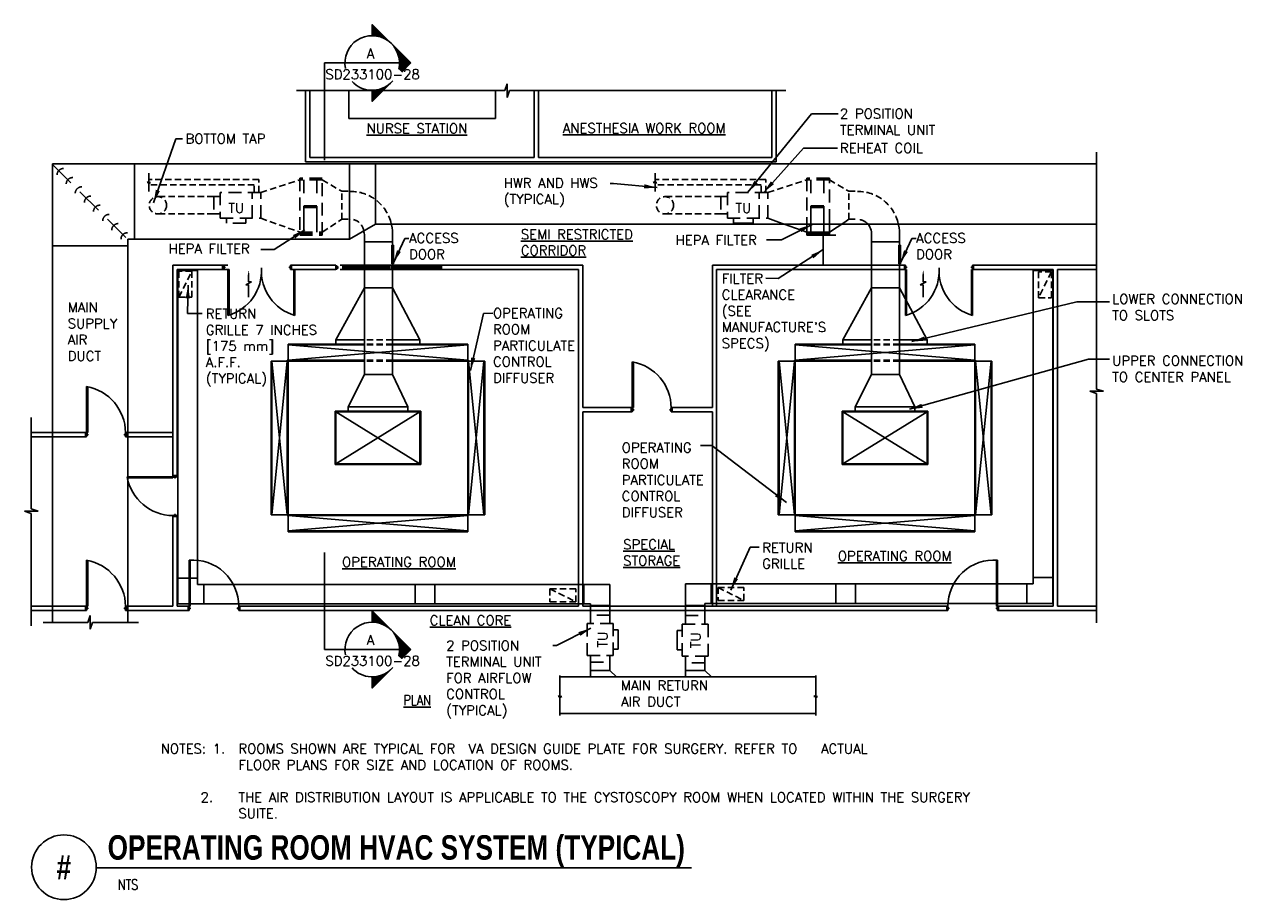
# Model space of a CAD drawing. Header units: inches. Extents: x -705 to 426, y -556 to 256.
import ezdxf
from ezdxf.enums import TextEntityAlignment as Align

# ---------------------------------------------------------------- set-up
doc = ezdxf.new("R2010")
doc.units = ezdxf.units.IN
doc.header["$LTSCALE"] = 96
doc.header["$MEASUREMENT"] = 0
doc.linetypes.add('DASHED2', pattern=[0.375, 0.25, -0.125])
doc.linetypes.add('HIDDEN', pattern=[0.375, 0.25, -0.125])
for name, color, linetype in [('M-DETL-HEVY', 5, 'Continuous'), ('M-DETL-MEDM', 4, 'Continuous'), ('M-DETL-TEXT', 2, 'Continuous'), ('M-DETL-THIN', 2, 'Continuous'), ('M-DETL-XTHN', 8, 'Continuous')]:
    doc.layers.add(name, color=color, linetype=linetype)
doc.styles.add('BOLD', font='bold.shx', dxfattribs={"width": 0.9})
doc.styles.add('Romans', font='romans.shx')
doc.dimstyles.new('VA-Lead', dxfattribs={"dimtxt": 0.09375, "dimasz": 0.125, "dimexe": 0.125, "dimexo": 0.03125, "dimgap": 0.02, "dimtad": 1, "dimdec": 5, "dimzin": 0, "dimdsep": 46, "dimlunit": 4, "dimtxsty": 'Romans', "dimcen": 0.125, "dimclrd": 256, "dimclre": 256, "dimclrt": 256, "dimadec": 0, "dimazin": 0, "dimtfac": 1, "dimtdec": 5, "dimtofl": 0, "dimtmove": 0, "dimatfit": 3, "dimfxl": 1, "dimfrac": 2, "dimtolj": 1, "dimtzin": 0, "dimlwd": -1, "dimlwe": -1, "dimarcsym": 0})

msp = doc.modelspace()

# ---------------------------------------------------------------- hatches: boundary and pattern name
at = {"layer": 'M-DETL-MEDM'}
h = msp.add_hatch(dxfattribs=at)
h.set_pattern_fill('ANSI31', color=256, style=0)
h.set_pattern_definition([(45, (-2e-13, 543.72067), (-0.088388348, 0.088388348), [])])
h.paths.add_polyline_path([(-364.3, 237.9), (-382.2, 255.8), (-382.2, 245.3, -0.198912)])
h.paths.add_polyline_path([(-364.3, 237.9, -0.258845), (-357.5, 214.3), (-354.8, 211.6), (-346.4, 220)])
h = msp.add_hatch(dxfattribs=at)
h.set_pattern_fill('ANSI31', color=256, angle=-90, style=0)
h.set_pattern_definition([(315, (-1033.04613, 791.20524), (0.088388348, 0.088388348), [])])
h.paths.add_polyline_path([(-364.3, 202.1, -0.198912), (-382.2, 194.7), (-382.2, 184.2)])
h = msp.add_hatch(dxfattribs=at)
h.set_pattern_fill('ANSI31', color=256, style=0)
h.paths.add_polyline_path([(-364.3, -305.8), (-382.2, -287.9), (-382.2, -298.4, -0.198912)])
h.paths.add_polyline_path([(-364.3, -305.8, -0.258845), (-357.5, -329.4), (-354.8, -332.1), (-346.4, -323.7)])
h = msp.add_hatch(dxfattribs=at)
h.set_pattern_fill('ANSI31', color=256, angle=-90, style=0)
h.set_pattern_definition([(315, (-1033.04613, 247.48457), (0.088388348, 0.088388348), [])])
h.paths.add_polyline_path([(-364.3, -341.6, -0.198912), (-382.2, -349), (-382.2, -359.5)])

# ---------------------------------------------------------------- linework, layer by layer
at = {"layer": 'M-DETL-HEVY', "linetype": 'DASHED2', "ltscale": 0.5}
for p, q in [((-449.4, 113.2), (-449.4, 60.5)), ((-428.4, 113.2), (-449.4, 113.2)), ((-428.4, 60.5), (-428.4, 113.2)), ((20.6, 113.2), (20.6, 72.6)), ((41.6, 113.2), (20.6, 113.2)), ((41.6, 72.6), (41.6, 113.2)), ((-428.4, 111.7), (-449.4, 111.7)), ((41.6, 111.7), (20.6, 111.7)), ((-529, 96.1), (-529, 80.1)), ((-523, 96.1), (-529, 96.1)), ((-485.4, 100.1), (-523, 100.1)), ((-523, 100.1), (-523, 76.1)), ((-493.4, 76.1), (-493.4, 100.1)), ((-485.4, 76.1), (-485.4, 100.1)), ((-59, 96.1), (-59, 80.1)), ((-53, 96.1), (-59, 96.1)), ((-15.4, 100.1), (-53, 100.1)), ((-53, 100.1), (-53, 76.1)), ((-23.4, 76.1), (-23.4, 100.1)), ((-15.4, 76.1), (-15.4, 100.1)), ((-523, 80.1), (-529, 80.1)), ((-53, 80.1), (-59, 80.1)), ((-523, 76.1), (-485.4, 76.1)), ((-517.2, 76.1), (-517.2, 71.4)), ((-499.2, 71.4), (-517.2, 71.4)), ((-499.2, 76.1), (-499.2, 71.4)), ((-53, 76.1), (-15.4, 76.1)), ((-47.2, 76.1), (-47.2, 72.6)), ((-29.2, 76.1), (-29.2, 72.6)), ((-449.4, 63.2), (-428.4, 63.2)), ((-449.4, 61.7), (-428.4, 61.7)), ((-449.4, 60.5), (-428.4, 60.5)), ((-161.9, -291.7), (-179.9, -291.7)), ((-179.9, -300.1), (-179.9, -291.7)), ((-161.9, -300.1), (-161.9, -291.7)), ((-91.9, -292.3), (-73.9, -292.3)), ((-91.9, -300.7), (-91.9, -292.3)), ((-73.9, -300.7), (-73.9, -292.3)), ((-158.9, -299.7), (-182.9, -299.7)), ((-182.9, -299.7), (-182.9, -329.3)), ((-158.9, -329.3), (-158.9, -299.7)), ((-94.9, -329.9), (-94.9, -300.3)), ((-94.9, -300.3), (-70.9, -300.3)), ((-70.9, -300.3), (-70.9, -329.9)), ((-158.9, -305.5), (-155.3, -305.5)), ((-94.9, -306.1), (-98.4, -306.1)), ((-158.9, -323.5), (-155.3, -323.5)), ((-94.9, -324.1), (-98.4, -324.1)), ((-182.9, -329.3), (-158.9, -329.3)), ((-179.9, -329.3), (-179.9, -335.3)), ((-179.9, -335.3), (-161.9, -335.3)), ((-161.9, -329.3), (-161.9, -335.3)), ((-70.9, -329.9), (-94.9, -329.9)), ((-91.9, -329.9), (-91.9, -335.9)), ((-73.9, -335.9), (-91.9, -335.9)), ((-73.9, -329.9), (-73.9, -335.9))]:
    msp.add_line(p, q, dxfattribs=at)
at = {"layer": 'M-DETL-HEVY', "linetype": 'DASHED2'}
for p, q in [((-445.5, 63.2), (-445.5, 111.7)), ((-433.5, 63.2), (-433.5, 111.7)), ((-433.5, 87.6), (-445.5, 87.6)), ((-433.5, 86.1), (-445.5, 86.1))]:
    msp.add_line(p, q, dxfattribs=at)
at = {"layer": 'M-DETL-HEVY', "linetype": 'HIDDEN'}
for p, q in [((24.5, 63.2), (24.5, 111.7)), ((36.5, 63.2), (36.5, 111.7)), ((36.5, 87.6), (24.5, 87.6)), ((36.5, 86.1), (24.5, 86.1))]:
    msp.add_line(p, q, dxfattribs=at)
at = {"layer": 'M-DETL-HEVY'}
for p, q in [((-47.2, 72.6), (-47.2, 71.4)), ((-29.2, 71.4), (-47.2, 71.4)), ((-29.2, 72.6), (-29.2, 71.4)), ((20.6, 72.6), (20.6, 60.5)), ((41.6, 60.5), (41.6, 72.6)), ((20.6, 63.2), (41.6, 63.2)), ((20.6, 61.7), (41.6, 61.7)), ((20.6, 60.5), (41.6, 60.5)), ((-155.3, -305.5), (-154.1, -305.5)), ((-154.1, -305.5), (-154.1, -323.5)), ((-99.6, -306.1), (-99.6, -324.1)), ((-98.4, -306.1), (-99.6, -306.1)), ((-155.3, -323.5), (-154.1, -323.5)), ((-98.4, -324.1), (-99.6, -324.1))]:
    msp.add_line(p, q, dxfattribs=at)
at = {"layer": 'M-DETL-MEDM'}
for p, q in [((-382.2, 255.8), (-382.2, 245.3)), ((-346.4, 220), (-382.2, 255.8)), ((-407.5, 220), (-426.3, 220)), ((-426.3, 220), (-426.3, 130)), ((-407.5, 220), (-357.6, 220)), ((-346.4, 220), (-354.8, 211.6)), ((-363.1, 203.4), (-382.2, 184.2)), ((-382.2, 184.2), (-382.2, 194.7)), ((-678.6, 126.6), (-379.2, 126.6)), ((-678.6, -298.5), (-678.6, 126.6)), ((-602.6, 56.6), (-602.6, 126.6)), ((-403.2, 126.6), (-403.2, 56.6)), ((-379.2, 126.6), (-379.2, 70.6)), ((-379.2, 126.6), (289.3, 126.6)), ((-379.2, 70.6), (-403.2, 56.6)), ((-379.2, 70.6), (289.3, 70.6)), ((-15.4, 76.1), (-5.6, 72.6)), ((-5.6, 72.6), (20.6, 63.2)), ((41.6, 63.2), (55.8, 72.6)), ((-608.6, 56.6), (-403.2, 56.6)), ((-608.6, -298.5), (-608.6, 56.6)), ((-389.4, 60), (-389.4, 54.1)), ((-363.3, 62), (-363.3, 54.1)), ((80.6, 62), (80.6, 54.1)), ((106.7, 62), (106.7, 54.1)), ((-678.6, 50.6), (-608.6, 50.6)), ((-389.4, 54.1), (-363.3, 54.1)), ((-389.3, 11.5), (-389.3, 54.1)), ((-363.3, 51.1), (-363.3, 54.1)), ((80.6, 54.1), (106.7, 54.1)), ((80.7, 11.5), (80.7, 54.1)), ((106.7, 51.1), (106.7, 54.1)), ((-562.2, 27.8), (-562.2, -281.4)), ((-562.2, 27.8), (-544.2, 27.8)), ((-544.2, 27.8), (-544.2, -263.4)), ((-363.3, 11.5), (-363.3, 33.7)), ((106.7, 11.5), (106.7, 33.7)), ((230.6, 27.8), (248.6, 27.8)), ((230.6, 27.8), (230.6, -262.9)), ((248.6, 27.8), (248.6, -280.9)), ((-389.3, 11.5), (-415.9, -36.5)), ((-363.3, 11.5), (-389.3, 11.5)), ((-389.3, -68.8), (-389.3, 11.5)), ((-363.3, 11.5), (-337.9, -36.5)), ((-363.3, -68.8), (-363.3, 11.5)), ((80.7, 11.5), (54.1, -36.5)), ((106.7, 11.5), (80.7, 11.5)), ((80.7, -68.8), (80.7, 11.5)), ((106.7, 11.5), (132.1, -36.5)), ((106.7, -68.8), (106.7, 11.5)), ((-460.1, -40.5), (-460.1, -214.5)), ((-389.3, -40.5), (-460.1, -40.5)), ((-389.3, -41.3), (-460.1, -41.3)), ((-460.1, -41.3), (-293.6, -55.5)), ((-293.6, -41.3), (-460.1, -55.5)), ((-415.9, -40.5), (-415.9, -36.5)), ((-389.3, -36.5), (-415.9, -36.5)), ((-337.9, -36.5), (-363.3, -36.5)), ((-293.6, -40.5), (-363.3, -40.5)), ((-293.6, -41.3), (-363.3, -41.3)), ((-337.9, -40.5), (-337.9, -36.5)), ((-293.6, -40.5), (-293.6, -214.5)), ((80.7, -40.5), (9.9, -40.5)), ((9.9, -40.5), (9.9, -214.5)), ((80.7, -41.3), (9.9, -41.3)), ((9.9, -41.3), (176.4, -55.5)), ((176.4, -41.3), (9.9, -55.5)), ((80.7, -36.5), (54.1, -36.5)), ((54.1, -40.5), (54.1, -36.5)), ((132.1, -36.5), (106.7, -36.5)), ((176.4, -40.5), (106.7, -40.5)), ((176.4, -41.3), (106.7, -41.3)), ((132.1, -40.5), (132.1, -36.5)), ((176.4, -40.5), (176.4, -214.5)), ((-475.9, -56.3), (-475.9, -198.8)), ((-389.3, -56.3), (-475.9, -56.3)), ((-475.1, -56.3), (-475.1, -198.8)), ((-475.1, -198.8), (-460.9, -56.3)), ((-475.1, -56.3), (-460.9, -198.8)), ((-460.9, -55.5), (-460.9, -199.5)), ((-389.3, -55.5), (-460.9, -55.5)), ((-292.9, -55.5), (-363.3, -55.5)), ((-277.9, -56.3), (-363.3, -56.3)), ((-292.9, -55.5), (-292.9, -199.5)), ((-292.9, -198.8), (-278.6, -56.3)), ((-292.9, -56.3), (-278.6, -198.8)), ((-278.6, -56.3), (-278.6, -198.8)), ((-277.9, -56.3), (-277.9, -198.8)), ((80.7, -56.3), (-5.9, -56.3)), ((-5.9, -56.3), (-5.9, -198.8)), ((-5.1, -56.3), (-5.1, -198.8)), ((-5.1, -198.8), (9.1, -56.3)), ((-5.1, -56.3), (9.1, -198.8)), ((80.7, -55.5), (9.1, -55.5)), ((9.1, -55.5), (9.1, -199.5)), ((177.1, -55.5), (106.7, -55.5)), ((192.1, -56.3), (106.7, -56.3)), ((177.1, -55.5), (177.1, -199.5)), ((177.1, -198.8), (191.4, -56.3)), ((177.1, -56.3), (191.4, -198.8)), ((191.4, -56.3), (191.4, -198.8)), ((192.1, -56.3), (192.1, -198.8)), ((-404.6, -98.8), (-389.3, -68.8)), ((-363.3, -68.8), (-389.3, -68.8)), ((-363.3, -68.8), (-349.1, -98.8)), ((65.4, -98.8), (80.7, -68.8)), ((106.7, -68.8), (80.7, -68.8)), ((106.7, -68.8), (120.9, -98.8)), ((-349.1, -98.8), (-404.6, -98.8)), ((-404.6, -98.8), (-404.6, -102.8)), ((-349.1, -98.8), (-349.1, -102.8)), ((120.9, -98.8), (65.4, -98.8)), ((65.4, -98.8), (65.4, -102.8)), ((120.9, -98.8), (120.9, -102.8)), ((-337.1, -102.8), (-416.6, -102.8)), ((-416.6, -102.8), (-416.6, -152.3)), ((-337.9, -103.5), (-415.9, -103.5)), ((-415.9, -103.5), (-415.9, -151.5)), ((-415.9, -103.5), (-337.9, -151.5)), ((-415.9, -151.5), (-337.9, -103.5)), ((-337.9, -103.5), (-337.9, -151.5)), ((-337.1, -102.8), (-337.1, -152.3)), ((132.9, -102.8), (53.4, -102.8)), ((53.4, -102.8), (53.4, -152.3)), ((132.1, -103.5), (54.1, -103.5)), ((54.1, -103.5), (54.1, -151.5)), ((54.1, -103.5), (132.1, -151.5)), ((54.1, -151.5), (132.1, -103.5)), ((132.1, -103.5), (132.1, -151.5)), ((132.9, -102.8), (132.9, -152.3)), ((-337.1, -152.3), (-416.6, -152.3)), ((-337.9, -151.5), (-415.9, -151.5)), ((132.9, -152.3), (53.4, -152.3)), ((132.1, -151.5), (54.1, -151.5)), ((-277.9, -198.8), (-475.9, -198.8)), ((-292.9, -199.5), (-460.9, -199.5)), ((-460.1, -199.5), (-293.6, -213.8)), ((-293.6, -199.5), (-460.1, -213.8)), ((192.1, -198.8), (-5.9, -198.8)), ((177.1, -199.5), (9.1, -199.5)), ((9.9, -199.5), (176.4, -213.8)), ((176.4, -199.5), (9.9, -213.8)), ((-293.6, -213.8), (-460.1, -213.8)), ((-293.6, -214.5), (-460.1, -214.5)), ((176.4, -213.8), (9.9, -213.8)), ((176.4, -214.5), (9.9, -214.5)), ((-426.3, -323.7), (-426.3, -233.7)), ((-544.2, -257.4), (-562.2, -257.4)), ((230.6, -256.9), (248.6, -256.9)), ((-161.9, -263.4), (-544.2, -263.4)), ((-538.2, -263.4), (-538.2, -281.4)), ((-342.2, -281.4), (-342.2, -263.4)), ((-324.2, -281.4), (-324.2, -263.4)), ((-185.9, -263.4), (-185.9, -281.4)), ((-161.9, -263.4), (-161.9, -291.7)), ((-91.9, -262.9), (230.6, -262.9)), ((-91.9, -262.9), (-91.9, -292.3)), ((-67.9, -262.9), (-67.9, -280.9)), ((47.7, -280.9), (47.7, -262.9)), ((65.7, -280.9), (65.7, -262.9)), ((224.6, -262.9), (224.6, -280.9)), ((-179.9, -281.4), (-562.2, -281.4)), ((-179.9, -281.4), (-179.9, -291.7)), ((-73.9, -280.9), (248.6, -280.9)), ((-73.9, -280.9), (-73.9, -292.3)), ((-346.4, -323.7), (-382.2, -287.9)), ((-382.2, -287.9), (-382.2, -298.4)), ((-161.9, -282.8), (-179.9, -282.8)), ((-91.9, -282.8), (-73.9, -282.8)), ((-407.5, -323.7), (-426.3, -323.7)), ((-407.5, -323.7), (-357.6, -323.7)), ((-346.4, -323.7), (-354.8, -332.1)), ((-357.5, -329.4), (-354.8, -332.1)), ((-179.9, -335.3), (-179.9, -349.1)), ((-161.9, -335.3), (-161.9, -343.1)), ((-91.9, -335.9), (-91.9, -349.1)), ((-73.9, -335.9), (-73.9, -343.1)), ((-363.1, -340.4), (-382.2, -359.5)), ((-382.2, -359.5), (-382.2, -349)), ((-208.2, -349.1), (28.9, -349.1)), ((-179.9, -343.1), (-161.9, -343.1)), ((-161.9, -343.1), (-155.8, -349.1)), ((-91.9, -343.1), (-73.9, -343.1)), ((-73.9, -343.1), (-67.8, -349.1)), ((-208.2, -383.1), (28.9, -383.1))]:
    msp.add_line(p, q, dxfattribs=at)
at = {"layer": 'M-DETL-MEDM', "linetype": 'HIDDEN'}
msp.add_line((-678.6, 125.9), (-608.6, 56.6), dxfattribs=at)
at = {"layer": 'M-DETL-MEDM', "linetype": 'DASHED2', "ltscale": 0.25}
for p, q in [((-487.2, 112), (-589.3, 112)), ((-491.5, 107.2), (-589.3, 107.2)), ((-491.5, 100.1), (-491.5, 107.2)), ((-487.2, 100.1), (-487.2, 112)), ((-485.4, 100.1), (-449.4, 111.7)), ((-428.4, 111.7), (-410.4, 101.1)), ((-17.2, 112), (-119.9, 112)), ((-21.5, 107.2), (-119.9, 107.2)), ((-21.5, 100.1), (-21.5, 107.2)), ((-17.2, 100.1), (-17.2, 112)), ((-15.4, 100.1), (20.6, 111.7)), ((41.6, 111.7), (59.6, 101.1)), ((-529, 96.1), (-580.8, 96.1)), ((-410.4, 75.1), (-410.4, 101.1)), ((-410.4, 101.1), (-402.4, 101.1)), ((-410.4, 75.1), (-410.4, 101.1)), ((-59, 96.1), (-110.8, 96.1)), ((59.6, 75.1), (59.6, 101.1)), ((59.6, 101.1), (67.6, 101.1)), ((59.6, 75.1), (59.6, 101.1)), ((-529, 80.1), (-580.8, 80.1)), ((-59, 80.1), (-110.8, 80.1)), ((-485.4, 76.1), (-449.4, 63.2)), ((-428.4, 63.2), (-410.4, 75.1)), ((-410.4, 75.1), (-402.4, 75.1)), ((55.8, 72.6), (59.6, 75.1)), ((59.6, 75.1), (67.6, 75.1)), ((-549.3, 26.9), (-561.3, 26.9)), ((-561.3, 26.9), (-561.3, 2.9)), ((-561.3, 2.9), (-549.3, 26.9)), ((-549.3, 2.9), (-549.3, 26.9)), ((247.5, 26.4), (235.5, 26.4)), ((235.5, 26.4), (235.5, 2.4)), ((247.5, 26.4), (235.5, 2.4)), ((247.5, 2.4), (247.5, 26.4)), ((-561.3, 2.9), (-549.3, 2.9)), ((235.5, 2.4), (247.5, 2.4)), ((-363.3, -36.5), (-389.3, -36.5)), ((-363.3, -40.5), (-389.3, -40.5)), ((-363.3, -41.3), (-389.3, -41.3)), ((106.7, -36.5), (80.7, -36.5)), ((106.7, -40.5), (80.7, -40.5)), ((106.7, -41.3), (80.7, -41.3)), ((-363.3, -55.5), (-389.3, -55.5)), ((-363.3, -56.3), (-389.3, -56.3)), ((106.7, -55.5), (80.7, -55.5)), ((106.7, -56.3), (80.7, -56.3)), ((-217.4, -267.5), (-217.4, -279.5)), ((-193.4, -267.5), (-217.4, -267.5)), ((-217.4, -267.5), (-193.4, -279.5)), ((-193.4, -279.5), (-193.4, -267.5)), ((-61.6, -266.2), (-61.6, -278.2)), ((-37.6, -266.2), (-61.6, -266.2)), ((-61.6, -266.2), (-37.6, -278.2)), ((-37.6, -278.2), (-37.6, -266.2)), ((-217.4, -279.5), (-193.4, -279.5)), ((-61.6, -278.2), (-37.6, -278.2))]:
    msp.add_line(p, q, dxfattribs=at)
for centre in [(-580.8, 88.1), (-110.8, 88.1)]:
    msp.add_circle(centre, 8, dxfattribs=at)
at = {"layer": 'M-DETL-MEDM'}
for centre, radius, start, end in [((-382.2, 220), 25.3, 346.9512, 191.2943), ((-382.2, 220), 25.3, 222.4322, 312.6523), ((-402.4, 62), 39, 0, 15.6788), ((67.6, 62), 13, 0, 54.1674), ((67.6, 62), 39, 0, 15.6788), ((-402.4, 60), 13, 0, 18.9459), ((-382.2, -323.7), 25.3, 346.9512, 191.2943), ((-382.2, -323.7), 25.3, 222.4322, 312.6523)]:
    msp.add_arc(centre, radius, start, end, dxfattribs=at)
at = {"layer": 'M-DETL-MEDM', "linetype": 'HIDDEN'}
for centre in [(-668.3, 116.2), (-659.8, 107.8), (-651.4, 99.2), (-642.9, 90.7), (-634.5, 82.2), (-625.9, 73.7), (-617.6, 65.1), (-609, 56.7)]:
    msp.add_arc(centre, 6, 89.3343, 179.3343, dxfattribs=at)
at = {"layer": 'M-DETL-MEDM', "linetype": 'DASHED2', "ltscale": 0.25}
for centre, radius, start, end in [((-402.4, 62), 39, 15.6788, 90), ((67.6, 62), 39, 15.6788, 90), ((-402.1, 63), 12.1, 6.0991, 91.4326), ((67.6, 62), 13, 54.1674, 90)]:
    msp.add_arc(centre, radius, start, end, dxfattribs=at)
at = {"layer": 'M-DETL-TEXT'}
for p, q in [((-452.4, 194.4), (-259.2, 194.4)), ((-257, 200.7), (-259.2, 194.4)), ((-257, 188.1), (-257, 200.7)), ((-257, 188.1), (-255, 194.4)), ((-255, 194.4), (1.1, 194.4)), ((289.3, -82.2), (289.3, 137.4)), ((-589.3, 110.3), (-589.3, 117.9)), ((-119.9, 110.3), (-119.9, 117.9)), ((-590.9, 109.3), (-589.3, 110.3)), ((-590.9, 109.3), (-587.6, 109.3)), ((-587.6, 109.3), (-589.3, 108.3)), ((-589.3, 100.9), (-589.3, 108.3)), ((-121.6, 109.3), (-119.9, 110.3)), ((-121.6, 109.3), (-118.2, 109.3)), ((-118.2, 109.3), (-119.9, 108.3)), ((-119.9, 100.9), (-119.9, 108.3)), ((34.1, 60.5), (47.7, 60.5)), ((35.7, 60.4), (35.7, 32.6)), ((-496.7, 23.7), (-496.7, 17.1)), ((34.1, 32.5), (47.7, 32.5)), ((128.6, 23.7), (128.6, 17.1)), ((-493.9, 17.1), (-499.4, 14.3)), ((-499.4, 14.3), (-496.7, 14.3)), ((-496.7, 17.1), (-493.9, 17.1)), ((-496.7, 14.3), (-496.7, 2.8)), ((131.3, 17.1), (125.8, 14.3)), ((125.8, 14.3), (128.6, 14.3)), ((128.6, 17.1), (131.3, 17.1)), ((128.6, 14.3), (128.6, 2.8)), ((295.6, -84.2), (283, -84.2)), ((283, -84.2), (289.3, -86.4)), ((295.6, -84.2), (289.3, -82.2)), ((289.3, -298.9), (289.3, -86.4)), ((-698.3, -193.4), (-698.3, -108.6)), ((-691.9, -195.4), (-704.6, -195.4)), ((-704.6, -195.4), (-698.3, -197.6)), ((-691.9, -195.4), (-698.3, -193.4)), ((-698.3, -301.8), (-698.3, -197.6)), ((-643.5, -292.2), (-645.7, -298.5)), ((-643.5, -304.8), (-643.5, -292.2)), ((-687.1, -298.5), (-645.7, -298.5)), ((-643.5, -304.8), (-641.5, -298.5)), ((-641.5, -298.5), (-598.9, -298.5)), ((-208.2, -366.2), (-208.2, -347.8)), ((28.9, -366.2), (28.9, -347.8)), ((-209.9, -367.1), (-208.2, -366.2)), ((-209.9, -367.1), (-206.5, -367.1)), ((-206.5, -367.1), (-208.2, -368.1)), ((-208.2, -384.9), (-208.2, -368.1)), ((27.2, -367.1), (28.9, -366.2)), ((27.2, -367.1), (30.6, -367.1)), ((30.6, -367.1), (28.9, -368.1)), ((28.9, -384.9), (28.9, -368.1)), ((-637.9, -526), (-86.1, -526))]:
    msp.add_line(p, q, dxfattribs=at)
msp.add_circle((-667.9, -525.5), 30, dxfattribs=at)
for points in [[(-497.4, 23.7), (-495.9, 23.7), (-496.7, 28.1)], [(127.8, 23.7), (129.3, 23.7), (128.6, 28.1)]]:
    msp.add_solid(points, dxfattribs=at)
at = {"layer": 'M-DETL-THIN'}
for p, q in [((-364, 51.1), (-362.5, 51.1)), ((-364, 33.7), (-364, 51.1)), ((-362.5, 51.1), (-362.5, 33.7)), ((106, 51.1), (107.5, 51.1)), ((106, 33.7), (106, 51.1)), ((107.5, 51.1), (107.5, 33.7)), ((-362.5, 33.7), (-364, 33.7)), ((107.5, 33.7), (106, 33.7))]:
    msp.add_line(p, q, dxfattribs=at)
at = {"layer": 'M-DETL-XTHN'}
for p, q in [((-443.9, 128.5), (-443.9, 194.4)), ((-439.9, 132.5), (-439.9, 194.4)), ((-403.9, 168.5), (-403.9, 194.4)), ((-267.9, 168.5), (-267.9, 194.4)), ((-231.9, 132.5), (-231.9, 194.4)), ((-227.9, 132.5), (-227.9, 194.4)), ((-11.9, 132.5), (-11.9, 194.4)), ((-7.9, 128.5), (-7.9, 194.4)), ((-267.9, 168.5), (-403.9, 168.5)), ((-7.9, 128.5), (-443.9, 128.5)), ((-231.9, 132.5), (-439.9, 132.5)), ((-11.9, 132.5), (-227.9, 132.5)), ((-515.9, 32.5), (-566.9, 32.5)), ((-566.9, 32.5), (-566.9, -163.5)), ((-514.9, 28.5), (-562.9, 28.5)), ((-562.9, 28.5), (-562.9, -163.5)), ((-520.9, 32.5), (-520.9, 28.5)), ((-519.9, 32.5), (-519.9, 28.5)), ((-518.9, 31), (-519.9, 31)), ((-518.9, 30), (-519.9, 30)), ((-518.9, 31), (-518.9, 30)), ((-515.9, 28.5), (-515.9, -14.1)), ((-514.9, 28.5), (-514.9, -14)), ((-458.9, 31), (-458.9, 30)), ((-458.9, 31), (-457.9, 31)), ((-458.9, 30), (-457.9, 30)), ((-415.9, 32.5), (-457.9, 32.5)), ((-457.9, 32.5), (-457.9, 28.5)), ((-415.9, 28.5), (-457.9, 28.5)), ((-456.9, 32.5), (-456.9, 28.5)), ((-454.9, 28.5), (-454.9, -14)), ((-453.9, 28.5), (-453.9, -14.1)), ((-415.9, 28.5), (-415.9, 32.5)), ((-414.9, 32), (-415.9, 32)), ((-414.9, 29), (-415.9, 29)), ((-414.9, 32), (-414.9, 29)), ((-413.9, 31.5), (-414.9, 31.5)), ((-413.9, 29.5), (-414.9, 29.5)), ((-413.9, 31.5), (-413.9, 29.5)), ((-365.9, 32.5), (-411.9, 32.5)), ((-365.9, 28.5), (-411.9, 28.5)), ((-367.9, 31.5), (-409.9, 31.5)), ((-409.9, 30.7), (-367.9, 30.7)), ((-409.9, 30.2), (-367.9, 30.2)), ((-409.9, 29.5), (-367.9, 29.5)), ((-366.9, 31.5), (-367.9, 31.5)), ((-367.9, 31.5), (-367.9, 29.5)), ((-366.9, 29.5), (-367.9, 29.5)), ((-365.9, 32), (-366.9, 32)), ((-366.9, 32), (-366.9, 29)), ((-365.9, 29), (-366.9, 29)), ((-363.9, 32.5), (-365.9, 32.5)), ((-365.9, 32.5), (-365.9, 28.5)), ((-363.9, 28.5), (-365.9, 28.5)), ((-317.9, 32.5), (-363.9, 32.5)), ((-363.9, 32.5), (-363.9, 28.5)), ((-362.9, 32), (-363.9, 32)), ((-362.9, 29), (-363.9, 29)), ((-317.9, 28.5), (-363.9, 28.5)), ((-362.9, 32), (-362.9, 29)), ((-361.9, 31.5), (-362.9, 31.5)), ((-361.9, 29.5), (-362.9, 29.5)), ((-361.9, 31.5), (-361.9, 29.5)), ((-319.9, 31.5), (-361.9, 31.5)), ((-361.9, 30.7), (-319.9, 30.7)), ((-361.9, 30.2), (-319.9, 30.2)), ((-361.9, 29.5), (-319.9, 29.5)), ((-318.9, 31.5), (-319.9, 31.5)), ((-319.9, 31.5), (-319.9, 29.5)), ((-318.9, 29.5), (-319.9, 29.5)), ((-317.9, 32), (-318.9, 32)), ((-318.9, 32), (-318.9, 29)), ((-317.9, 29), (-318.9, 29)), ((-186.9, 32.5), (-317.9, 32.5)), ((-317.9, 28.5), (-317.9, 32.5)), ((-190.9, 28.5), (-317.9, 28.5)), ((-190.9, -283.5), (-190.9, 28.5)), ((-186.9, -99.5), (-186.9, 32.5)), ((-66.9, 32.5), (112.2, 32.5)), ((-66.9, -99.5), (-66.9, 32.5)), ((-62.9, -283.5), (-62.9, 28.5)), ((-62.9, 28.5), (112.2, 28.5)), ((111.2, 32.5), (111.2, 28.5)), ((112.2, 32.5), (112.2, 28.5)), ((113.2, 31), (112.2, 31)), ((113.2, 30), (112.2, 30)), ((112.2, 28.5), (112.2, -14.1)), ((113.2, 31), (113.2, 30)), ((113.2, 28.5), (113.2, -14)), ((173.2, 31), (173.2, 30)), ((173.2, 31), (174.2, 31)), ((173.2, 30), (174.2, 30)), ((173.2, 28.5), (173.2, -14)), ((174.2, 32.5), (174.2, 28.5)), ((174.2, 32.5), (289.3, 32.5)), ((174.2, 28.5), (174.2, -14.1)), ((174.2, 28.5), (249.1, 28.5)), ((175.2, 32.5), (175.2, 28.5)), ((249.1, -283.5), (249.1, 28.5)), ((253.1, -283.5), (253.1, 28.5)), ((253.1, 28.5), (289.3, 28.5)), ((-141.1, -99.5), (-141.1, -57)), ((-140.1, -99.5), (-140.1, -57)), ((-646.9, -122.5), (-646.9, -80)), ((-645.9, -122.5), (-645.9, -80)), ((-186.9, -99.5), (-141.1, -99.5)), ((-142.1, -99.5), (-142.1, -103.5)), ((-141.1, -99.5), (-141.1, -103.5)), ((-141.1, -99.5), (-140.1, -99.5)), ((-140.1, -101), (-141.1, -101)), ((-140.1, -101), (-140.1, -102)), ((-106.1, -101), (-106.1, -102)), ((-106.1, -101), (-105.1, -101)), ((-105.1, -99.5), (-105.1, -103.5)), ((-105.1, -99.5), (-66.9, -99.5)), ((-104.1, -99.5), (-104.1, -103.5)), ((-186.9, -283.5), (-186.9, -103.5)), ((-186.9, -103.5), (-141.1, -103.5)), ((-140.1, -102), (-141.1, -102)), ((-106.1, -102), (-105.1, -102)), ((-105.1, -103.5), (-66.9, -103.5)), ((-66.9, -283.5), (-66.9, -103.5)), ((-646.9, -122.5), (-698.3, -122.5)), ((-647.9, -122.5), (-647.9, -126.5)), ((-646.9, -122.5), (-646.9, -126.5)), ((-646.9, -122.5), (-645.9, -122.5)), ((-645.9, -124), (-646.9, -124)), ((-645.9, -124), (-645.9, -125)), ((-611.9, -124), (-611.9, -125)), ((-611.9, -124), (-610.9, -124)), ((-566.9, -122.5), (-610.9, -122.5)), ((-610.9, -122.5), (-610.9, -126.5)), ((-609.9, -122.5), (-609.9, -126.5)), ((-646.9, -126.5), (-698.3, -126.5)), ((-645.9, -125), (-646.9, -125)), ((-611.9, -125), (-610.9, -125)), ((-566.9, -126.5), (-610.9, -126.5)), ((-566.9, -163.5), (-609.4, -163.5)), ((-566.9, -164.5), (-609.4, -164.5)), ((-566.9, -162.5), (-562.9, -162.5)), ((-562.9, -163.5), (-566.9, -163.5)), ((-566.9, -163.5), (-566.9, -164.5)), ((-565.4, -164.5), (-565.4, -163.5)), ((-565.4, -164.5), (-564.4, -164.5)), ((-564.4, -164.5), (-564.4, -163.5)), ((-566.9, -199.5), (-566.9, -283.5)), ((-562.9, -199.5), (-566.9, -199.5)), ((-566.9, -200.5), (-562.9, -200.5)), ((-565.4, -198.5), (-564.4, -198.5)), ((-565.4, -198.5), (-565.4, -199.5)), ((-564.4, -198.5), (-564.4, -199.5)), ((-562.9, -199.5), (-562.9, -283.5)), ((-646.9, -283.5), (-646.9, -241)), ((-645.9, -283.5), (-645.9, -241)), ((-551.9, -283.5), (-551.9, -241)), ((-550.9, -283.5), (-550.9, -241)), ((196.4, -283.5), (196.4, -241)), ((197.4, -283.5), (197.4, -241)), ((-646.9, -283.5), (-698.3, -283.5)), ((-646.9, -287.5), (-698.3, -287.5)), ((-647.9, -283.5), (-647.9, -287.5)), ((-646.9, -283.5), (-646.9, -287.5)), ((-646.9, -283.5), (-645.9, -283.5)), ((-645.9, -285), (-646.9, -285)), ((-645.9, -286), (-646.9, -286)), ((-645.9, -285), (-645.9, -286)), ((-611.9, -285), (-611.9, -286)), ((-611.9, -285), (-610.9, -285)), ((-611.9, -286), (-610.9, -286)), ((-566.9, -283.5), (-610.9, -283.5)), ((-610.9, -283.5), (-610.9, -287.5)), ((-610.9, -287.5), (-551.9, -287.5)), ((-609.9, -283.5), (-609.9, -287.5)), ((-562.9, -283.5), (-551.9, -283.5)), ((-552.9, -283.5), (-552.9, -287.5)), ((-551.9, -283.5), (-551.9, -287.5)), ((-551.9, -283.5), (-550.9, -283.5)), ((-550.9, -285), (-551.9, -285)), ((-550.9, -286), (-551.9, -286)), ((-550.9, -285), (-550.9, -286)), ((-506.9, -285), (-506.9, -286)), ((-506.9, -285), (-505.9, -285)), ((-506.9, -286), (-505.9, -286)), ((-505.9, -283.5), (-190.9, -283.5)), ((-505.9, -283.5), (-505.9, -287.5)), ((-505.9, -287.5), (151.4, -287.5)), ((-504.9, -283.5), (-504.9, -287.5)), ((-186.9, -283.5), (151.4, -283.5)), ((150.4, -283.5), (150.4, -287.5)), ((151.4, -283.5), (151.4, -287.5)), ((152.4, -285), (151.4, -285)), ((152.4, -286), (151.4, -286)), ((152.4, -285), (152.4, -286)), ((197.4, -283.5), (196.4, -283.5)), ((196.4, -285), (196.4, -286)), ((196.4, -285), (197.4, -285)), ((196.4, -286), (197.4, -286)), ((197.4, -283.5), (197.4, -287.5)), ((197.4, -283.5), (249.1, -283.5)), ((197.4, -287.5), (289.3, -287.5)), ((198.4, -283.5), (198.4, -287.5)), ((253.1, -283.5), (289.3, -283.5))]:
    msp.add_line(p, q, dxfattribs=at)
for centre, radius, start, end in [((-527.7, 27.2), 42.9, 285.9813, 3.725), ((-442, 27.2), 42.9, 176.275, 254.0187), ((100.4, 27.2), 42.9, 285.9813, 3.725), ((186.1, 27.2), 42.9, 176.275, 254.0187), ((-148.8, -100.1), 43.8, 0.7056, 79.785), ((-654.6, -123.1), 43.8, 0.7056, 79.785), ((-566.3, -155.8), 43.8, 190.215, 269.2944), ((-654.6, -284.1), 43.8, 0.7056, 79.785), ((-548.5, -283.5), 42.7, 359.9963, 94.4902), ((194.1, -283.5), 42.7, 85.5098, 180.0037)]:
    msp.add_arc(centre, radius, start, end, dxfattribs=at)

# ---------------------------------------------------------------- texts
at = {"layer": 'M-DETL-MEDM', "style": 'Romans'}
for s, p in [('A', (-387.3, 224.3)), ('SD233100-28', (-425.6, 205)), ('A', (-387.3, -319.4)), ('SD233100-28', (-425.6, -338.7))]:
    msp.add_text(s, height=9, dxfattribs=at).set_placement(p)
at = {"layer": 'M-DETL-TEXT', "width": 0.8}
for s, height, style, p in [('%%UPLAN', 9.45, 'Romans', (-353.1, -375.3)), ('OPERATING ROOM HVAC SYSTEM (TYPICAL)', 22.677, 'BOLD', (-627.4, -518.5)), ('NTS', 9.45, 'Romans', (-617.9, -546.3))]:
    msp.add_text(s, height=height, dxfattribs=dict(at, style=style)).set_placement(p)
at = {"layer": 'M-DETL-TEXT', "style": 'BOLD', "width": 0.8}
msp.add_text('#', height=22.7, dxfattribs=at).set_placement((-667.9, -525.5), align=Align.MIDDLE)
at = {"layer": 'M-DETL-TEXT', "char_height": 9, "style": 'Romans'}
for s, insert, width, attachment_point in [('2 POSITION \\PTERMINAL UNIT', (51.4, 177.5), 337.324, 1), ('{\\LNURSE STATION}', (-387.4, 163.8), 337.324, 1), ('{\\LANESTHESIA WORK ROOM}', (-205.5, 164.1), 337.324, 1), ('BOTTOM TAP', (-555.2, 154.4), 337.324, 1), ('REHEAT COIL', (51.4, 145.6), 337.324, 1), ('HWR AND HWS \\P(TYPICAL)', (-260.3, 113.3), 337.324, 1), ('TU', (-508.2, 85.7), 54.337, 5), ('TU', (-38.2, 85.7), 54.337, 5), ('ACCESS\\PDOOR', (-348, 62.2), 337.324, 1), ('{\\LSEMI RESTRICTED \\PCORRIDOR}', (-244.4, 65.7), 337.324, 1), ('HEPA FILTER', (-100.9, 60.3), 337.324, 1), ('ACCESS\\PDOOR', (122, 62.2), 337.324, 1), ('HEPA FILTER', (-570.9, 52.4), 337.324, 1), ("FILTER \\PCLEARANCE\\P(SEE \\PMANUFACTURE'S \\PSPECS)", (-58.2, 24.7), 337.324, 1), ('LOWER CONNECTION \\PTO SLOTS', (303.7, 5.7), 337.324, 1), ('MAIN \\PSUPPLY\\PAIR \\PDUCT', (-664.4, -2), 337.324, 1), ('RETURN \\PGRILLE 7 INCHES \\P[175 mm]\\PA.F.F.\\P(TYPICAL)', (-536.4, -7.9), 337.324, 1), ('OPERATING\\PROOM\\PPARTICULATE \\PCONTROL\\PDIFFUSER', (-270.2, -7.4), 337.324, 1), ('UPPER CONNECTION \\PTO CENTER PANEL', (303.7, -51.5), 337.324, 1), ('OPERATING\\PROOM\\PPARTICULATE \\PCONTROL\\PDIFFUSER', (-150.9, -132), 337.324, 1), ('{\\LSPECIAL\\PSTORAGE}', (-149.5, -221.8), 337.324, 1), ('RETURN \\PGRILLE', (-20.7, -224.7), 337.324, 1), ('{\\LOPERATING ROOM}', (49.4, -232.5), 337.324, 1), ('{\\LOPERATING ROOM}', (-410.1, -238), 337.324, 1), ('{\\LCLEAN CORE}', (-328.9, -292.2), 337.324, 1), ('2 POSITION\\PTERMINAL UNIT\\PFOR AIRFLOW\\PCONTROL\\P(TYPICAL)', (-313.6, -315.5), 337.324, 1), ('MAIN RETURN \\PAIR DUCT', (-151.6, -352.5), 337.324, 1), ('\\pi-72,l72;NOTES: 1.^IROOMS SHOWN ARE TYPICAL FOR  VA DESIGN GUIDE PLATE FOR SURGERY. REFER TO ^IACTUAL FLOOR PLANS FOR SIZE AND LOCATION OF ROOMS.\\P\\P      2.^ITHE AIR DISTRIBUTION LAYOUT IS APPLICABLE TO THE CYSTOSCOPY ROOM WHEN LOCATED WITHIN THE SURGERY SUITE.', (-578.2, -411.1), 732.199, 1)]:
    msp.add_mtext(s, dxfattribs=dict(at, insert=insert, width=width, attachment_point=attachment_point))
at = {"layer": 'M-DETL-TEXT', "char_height": 9, "width": 54.337, "attachment_point": 5, "rotation": 90, "style": 'Romans'}
for insert in [(-168.5, -314.5), (-82.4, -315.1)]:
    msp.add_mtext('TU', dxfattribs=dict(at, insert=insert))

# ---------------------------------------------------------------- leaders
at = {"layer": 'M-DETL-TEXT'}
for points in [[(-33.9, 100.2), (24.9, 173), (49.6, 173)], [(-584.8, 90.5), (-564.2, 149.8), (-558.1, 149.8)], [(-19.2, 100.1), (17.6, 141.2), (49, 141.2)], [(-118.1, 104.5), (-158.4, 108.3), (-161.6, 108.3)], [(25.5, 70.3), (-2.7, 56.2), (-16.6, 56.2)], [(-444.5, 65.4), (-473, 47), (-485.5, 47)], [(-362.5, 34.8), (-352, 57.3), (-348.1, 57.3)], [(107.5, 34.8), (118, 57.3), (121.9, 57.3)], [(35.9, 47), (-6, 20.3), (-17.2, 20.4)], [(-552.9, 13.9), (-553.3, -12.3), (-539.7, -12.3)], [(118.1, -38.3), (270.9, -1.5), (301.2, -1.5)], [(-291.2, -65), (-278.9, -12.1), (-270.4, -12)], [(115.9, -101), (281.7, -54.5), (301.2, -54.5)], [(1.9, -187.5), (-67.3, -134.6), (-78, -134.6)], [(-49.8, -268.6), (-31.9, -228.7), (-23.4, -228.7)], [(-179.4, -303.9), (-211.2, -320), (-214.8, -320)]]:
    msp.add_leader(points, dimstyle='VA-Lead', override={"dimscale": 96, "dimtad": 0}, dxfattribs=at)

doc.saveas('drawing.dxf')
